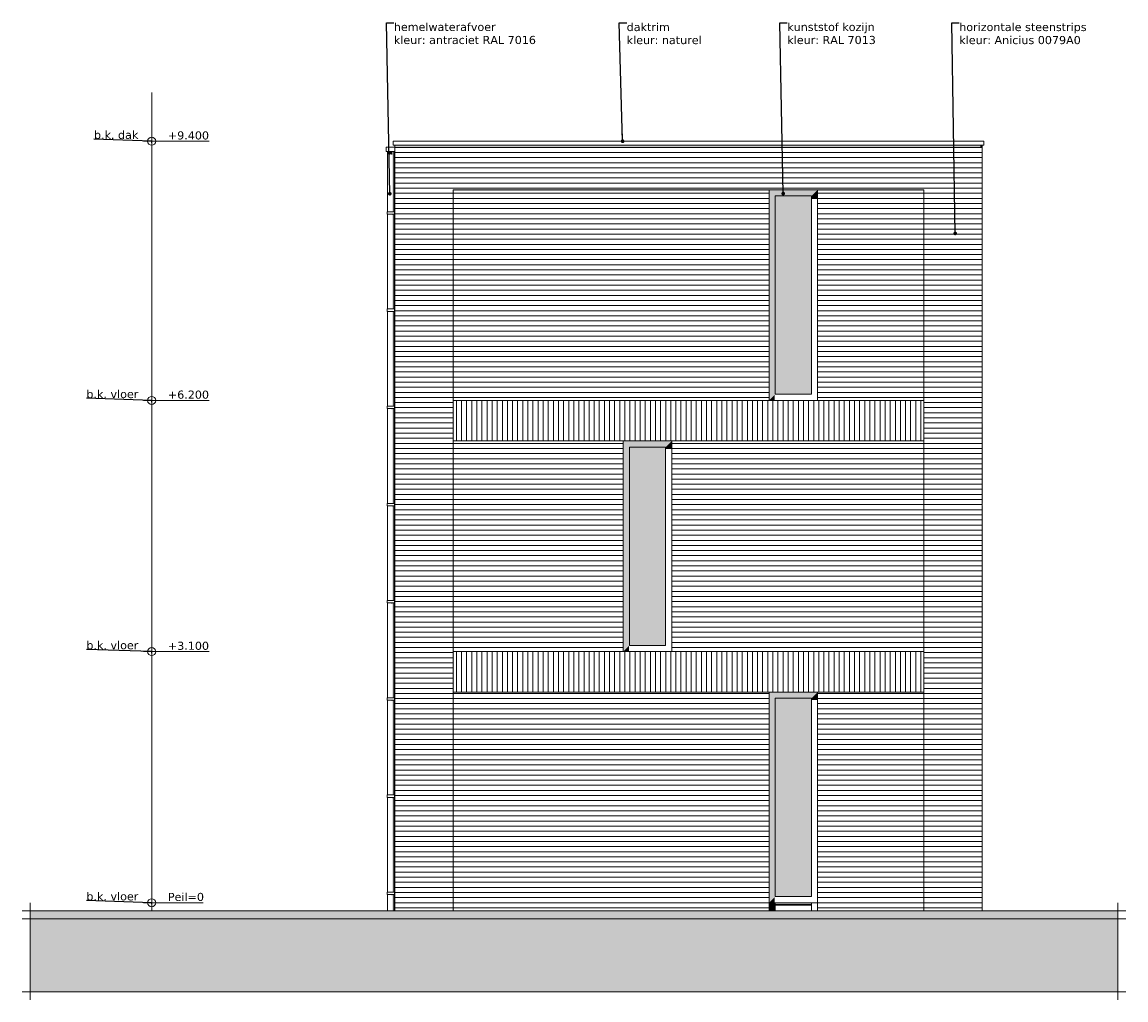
# Model space of a CAD drawing. Header units: millimetres. Extents: x -25778 to 132920, y -21930 to 17454.
# Tile 4 of 26: x 52581 to 66206, y -21590 to -9519. Entities that reach past the tile are written whole.
import ezdxf

# ---------------------------------------------------------------- set-up
doc = ezdxf.new("R2010")
doc.units = ezdxf.units.MM
doc.header["$MEASUREMENT"] = 0
for name, color, linetype in [('00 2D tek aankleding', 7, 'Continuous'), ('00 2D tek aankleding 2D arcering', 7, 'Continuous'), ('21 Buitenwanden 2D arcering', 7, 'Continuous'), ('52 Riolering.SCHOON', 7, 'Continuous'), ('52 Riolering.SCHOON 2D arcering', 7, 'Continuous'), ('New_21 Buitenwanden', 7, 'Continuous'), ('New_21 Buitenwanden 2D arcering', 7, 'Continuous'), ('New_21 Buitenwanden Afdek-arcering', 7, 'Continuous'), ('New_21 Buitenwanden Ramen', 7, 'Continuous'), ('New_47 Dakafwerking', 7, 'Continuous'), ('Tekst_dim 1_ 100 .DO', 7, 'Continuous'), ('Tekst_dim Algemeen', 7, 'Continuous')]:
    doc.layers.add(name, color=color, linetype=linetype)
doc.styles.add('GENERATED_STYLE_1', font='verdana.ttf')
doc.dimstyles.new('GENERATED_STYLE__1', dxfattribs={"dimtxt": 0.18, "dimasz": 38, "dimexe": 0.18, "dimexo": 0.0625, "dimgap": 0, "dimtad": 0, "dimtih": 1, "dimtoh": 1, "dimdec": 4, "dimzin": 0, "dimdsep": 46, "dimcen": 0.09, "dimadec": 0, "dimazin": 0, "dimtfac": 1, "dimtdec": 4, "dimtmove": 0, "dimatfit": 3, "dimldrblk": 'ARROWHEAD_0', "dimfxl": 1, "dimtolj": 1, "dimtzin": 0, "dimarcsym": 0})
doc.dimstyles.new('GENERATED_STYLE__2', dxfattribs={"dimtxt": 0.18, "dimasz": 91.2, "dimexe": 0.18, "dimexo": 0.0625, "dimgap": 0, "dimtad": 0, "dimtih": 1, "dimtoh": 1, "dimdec": 4, "dimzin": 0, "dimdsep": 46, "dimcen": 0.09, "dimadec": 0, "dimazin": 0, "dimtfac": 1, "dimtdec": 4, "dimtmove": 0, "dimatfit": 3, "dimldrblk": 'ARROWHEAD_11', "dimfxl": 1, "dimtolj": 1, "dimtzin": 0, "dimarcsym": 0})
pattern_1 = [(0, (64431.13, -20389.75), (0, 63), [])]

# ---------------------------------------------------------------- blocks, each defined once
blk = doc.blocks.new('Section Element_72_2', base_point=(64431, -20390))
at = {"layer": 'New_21 Buitenwanden Afdek-arcering', "linetype": 'Continuous', "lineweight": 0, "true_color": 0x000000}
h = blk.add_hatch(dxfattribs=at)
h.set_pattern_fill('920_Lijnen_horz__63_0002', color=18, style=0, pattern_type=2)
h.set_pattern_definition([(5e-12, (64431.13, -20389.75), (0, 63), [])])
h.paths.add_polyline_path([(64411, -14190), (64411, -17290), (64431, -17290), (64431, -14190)])
at = {"layer": 'New_21 Buitenwanden', "color": 7, "linetype": 'Continuous', "lineweight": 0}
blk.add_line((64431, -14190), (64431, -17290), dxfattribs=at)
blk = doc.blocks.new('Section Element_73_2', base_point=(64431, -20390))
at = {"layer": 'New_21 Buitenwanden 2D arcering', "linetype": 'Continuous', "lineweight": 0, "true_color": 0x1e2122}
blk.add_hatch(color=250, dxfattribs=at).paths.add_polyline_path([(64411, -11040), (64411, -11068), (64431, -11068), (64431, -11040)])
at = {"layer": 'New_21 Buitenwanden Afdek-arcering', "linetype": 'Continuous', "lineweight": 0, "true_color": 0x000000}
h = blk.add_hatch(dxfattribs=at)
h.set_pattern_fill('920_Lijnen_horz__63_0002', color=18, style=0, pattern_type=2)
h.set_pattern_definition([(3e-12, (64431.13, -20389.75), (0, 63), [])])
h.paths.add_polyline_path([(64411, -11040), (64411, -14190), (64431, -14190), (64431, -11040)])
at = {"layer": 'New_21 Buitenwanden', "color": 7, "linetype": 'Continuous', "lineweight": 0}
blk.add_line((64431, -11040), (64431, -14190), dxfattribs=at)
blk = doc.blocks.new('Section Element_75_2', base_point=(64431, -20390))
at = {"layer": 'New_21 Buitenwanden Afdek-arcering', "linetype": 'Continuous', "lineweight": 0, "true_color": 0x000000}
h = blk.add_hatch(dxfattribs=at)
h.set_pattern_fill('920_Lijnen_horz__63_0002', color=18, style=0, pattern_type=2)
h.set_pattern_definition([(3e-14, (64431.13, -20389.75), (0, 63), [])])
h.paths.add_polyline_path([(57901, -20490), (57901, -17290), (57181, -17290), (57181, -20490)])
at = {"layer": 'New_21 Buitenwanden', "color": 7, "linetype": 'Continuous', "lineweight": 0}
for p, q in [((57181, -17290), (57181, -20490)), ((57901, -20490), (57901, -17290))]:
    blk.add_line(p, q, dxfattribs=at)
blk = doc.blocks.new('Section Element_76_2', base_point=(64431, -20390))
at = {"layer": 'New_21 Buitenwanden Afdek-arcering', "linetype": 'Continuous', "lineweight": 0, "true_color": 0x000000}
h = blk.add_hatch(dxfattribs=at)
h.set_pattern_fill('920_Lijnen_horz__63_0002', color=18, style=0, pattern_type=2)
h.set_pattern_definition([(360, (64431.13, -20389.75), (0, 63), [])])
h.paths.add_polyline_path([(57181, -17290), (57901, -17290), (57901, -14190), (57181, -14190)])
at = {"layer": 'New_21 Buitenwanden', "color": 7, "linetype": 'Continuous', "lineweight": 0}
for p, q in [((57181, -14190), (57181, -17290)), ((57901, -17290), (57901, -14190))]:
    blk.add_line(p, q, dxfattribs=at)
blk = doc.blocks.new('Section Element_77_2', base_point=(64431, -20390))
at = {"layer": 'New_21 Buitenwanden 2D arcering', "linetype": 'Continuous', "lineweight": 0, "true_color": 0x1e2122}
blk.add_hatch(color=250, dxfattribs=at).paths.add_polyline_path([(57901, -11040), (57181, -11040), (57181, -11068), (57901, -11068)])
at = {"layer": 'New_21 Buitenwanden Afdek-arcering', "linetype": 'Continuous', "lineweight": 0, "true_color": 0x000000}
h = blk.add_hatch(dxfattribs=at)
h.set_pattern_fill('920_Lijnen_horz__63_0002', color=18, style=0, pattern_type=2)
h.set_pattern_definition([(0, (64431.13, -20389.75), (0, 63), [])])
h.paths.add_polyline_path([(57181, -14190), (57901, -14190), (57901, -11040), (57181, -11040)])
at = {"layer": 'New_21 Buitenwanden', "color": 7, "linetype": 'Continuous', "lineweight": 0}
for p, q in [((57181, -11040), (57181, -14190)), ((57901, -14190), (57901, -11590))]:
    blk.add_line(p, q, dxfattribs=at)
blk = doc.blocks.new('Section Element_78_2', base_point=(64431, -20390))
at = {"layer": 'New_47 Dakafwerking', "color": 9, "linetype": 'Continuous', "lineweight": 0}
for p, q in [((57161, -10990), (64451, -10990)), ((57161, -10990), (57161, -11040)), ((64451, -10990), (64451, -11040)), ((57161, -11040), (64451, -11040))]:
    blk.add_line(p, q, dxfattribs=at)
blk = doc.blocks.new('Section Element_79_2', base_point=(64431, -20390))
at = {"layer": '52 Riolering.SCHOON 2D arcering', "linetype": 'Continuous', "lineweight": 0, "true_color": 0x1e2122}
for points in [[(57091, -11115), (57091, -11137), (57096, -11145), (57096, -11115)], [(57096, -11115), (57096, -11145), (57108, -11162), (57111, -11158), (57111, -11115)], [(57131, -11115), (57111, -11115), (57111, -11158), (57131, -11150)], [(57151, -11115), (57131, -11115), (57131, -11150), (57151, -11158)], [(57151, -11115), (57151, -11860), (57166, -11860), (57166, -11115)], [(57171, -11115), (57166, -11115), (57166, -11860), (57171, -11860)], [(57091, -11890), (57091, -11892), (57096, -11892), (57096, -11892), (57096, -11890)], [(57111, -11890), (57096, -11890), (57096, -11892), (57111, -11892)], [(57131, -11890), (57111, -11890), (57111, -11892), (57112, -11892), (57131, -11892)], [(57151, -11890), (57131, -11890), (57131, -11892), (57134, -11894), (57151, -11900)], [(57151, -13060), (57166, -13060), (57166, -11890), (57151, -11890)], [(57166, -11890), (57166, -13060), (57171, -13060), (57171, -11890)], [(57096, -13090), (57091, -13090), (57091, -13092), (57096, -13092), (57096, -13092)], [(57096, -13090), (57096, -13092), (57111, -13092), (57111, -13090)], [(57131, -13090), (57111, -13090), (57111, -13092), (57112, -13092), (57131, -13092)], [(57151, -13090), (57131, -13090), (57131, -13092), (57134, -13094), (57151, -13100)], [(57166, -13090), (57151, -13090), (57151, -14260), (57166, -14260)], [(57166, -14260), (57171, -14260), (57171, -13090), (57166, -13090)], [(57091, -14290), (57091, -14292), (57096, -14292), (57096, -14292), (57096, -14290)], [(57111, -14290), (57096, -14290), (57096, -14292), (57111, -14292)], [(57111, -14290), (57111, -14292), (57112, -14292), (57131, -14292), (57131, -14290)], [(57151, -14290), (57131, -14290), (57131, -14292), (57134, -14294), (57151, -14300)], [(57151, -15460), (57166, -15460), (57166, -14290), (57151, -14290)], [(57166, -14290), (57166, -15460), (57171, -15460), (57171, -14290)], [(57091, -15490), (57091, -15492), (57096, -15492), (57096, -15492), (57096, -15490)], [(57096, -15490), (57096, -15492), (57111, -15492), (57111, -15490)], [(57111, -15490), (57111, -15492), (57112, -15492), (57131, -15492), (57131, -15490)], [(57151, -15490), (57131, -15490), (57131, -15492), (57134, -15494), (57151, -15500)], [(57151, -16660), (57166, -16660), (57166, -15490), (57151, -15490)], [(57166, -16660), (57171, -16660), (57171, -15490), (57166, -15490)], [(57091, -16690), (57091, -16692), (57096, -16692), (57096, -16692), (57096, -16690)], [(57096, -16690), (57096, -16692), (57111, -16692), (57111, -16690)], [(57131, -16690), (57111, -16690), (57111, -16692), (57112, -16692), (57131, -16692)], [(57151, -16690), (57131, -16690), (57131, -16692), (57134, -16694), (57151, -16700)], [(57151, -17860), (57166, -17860), (57166, -16690), (57151, -16690)], [(57171, -16690), (57166, -16690), (57166, -17860), (57171, -17860)], [(57096, -17890), (57091, -17890), (57091, -17892), (57096, -17892), (57096, -17892)], [(57096, -17890), (57096, -17892), (57111, -17892), (57111, -17890)], [(57131, -17890), (57111, -17890), (57111, -17892), (57112, -17892), (57131, -17892)], [(57131, -17890), (57131, -17892), (57134, -17894), (57151, -17900), (57151, -17890)], [(57151, -17890), (57151, -19060), (57166, -19060), (57166, -17890)], [(57166, -19060), (57171, -19060), (57171, -17890), (57166, -17890)], [(57091, -19090), (57091, -19092), (57096, -19092), (57096, -19092), (57096, -19090)], [(57096, -19090), (57096, -19092), (57111, -19092), (57111, -19090)], [(57111, -19090), (57111, -19092), (57112, -19092), (57131, -19092), (57131, -19090)], [(57131, -19090), (57131, -19092), (57134, -19094), (57151, -19100), (57151, -19090)], [(57151, -19090), (57151, -20260), (57166, -20260), (57166, -19090)], [(57166, -19090), (57166, -20260), (57171, -20260), (57171, -19090)], [(57096, -20290), (57091, -20290), (57091, -20292), (57096, -20292), (57096, -20292)], [(57096, -20290), (57096, -20292), (57111, -20292), (57111, -20290)], [(57131, -20290), (57111, -20290), (57111, -20292), (57112, -20292), (57131, -20292)], [(57151, -20290), (57131, -20290), (57131, -20292), (57134, -20294), (57151, -20300)], [(57151, -20490), (57166, -20490), (57166, -20290), (57151, -20290)], [(57166, -20490), (57171, -20490), (57171, -20290), (57166, -20290)]]:
    blk.add_hatch(color=250, dxfattribs=at).paths.add_polyline_path(points)
at = {"layer": '52 Riolering.SCHOON', "color": 7, "linetype": 'Continuous', "lineweight": 0}
for p, q in [((57091, -11115), (57091, -11860)), ((57171, -11115), (57171, -11860)), ((57089, -11860), (57095, -11860)), ((57089, -11890), (57089, -11860)), ((57089, -11890), (57095, -11890)), ((57091, -11890), (57091, -13060)), ((57095, -11860), (57110, -11860)), ((57095, -11890), (57110, -11890)), ((57110, -11860), (57131, -11860)), ((57110, -11890), (57131, -11890)), ((57131, -11860), (57179, -11860)), ((57131, -11890), (57179, -11890)), ((57171, -11890), (57171, -13060)), ((57179, -11860), (57181, -11860)), ((57179, -11890), (57179, -11860)), ((57179, -11890), (57181, -11890)), ((57181, -11890), (57181, -11860)), ((57089, -13060), (57095, -13060)), ((57089, -13090), (57089, -13060)), ((57095, -13060), (57110, -13060)), ((57110, -13060), (57131, -13060)), ((57131, -13060), (57179, -13060)), ((57179, -13060), (57181, -13060)), ((57179, -13090), (57179, -13060)), ((57181, -13090), (57181, -13060)), ((57089, -13090), (57095, -13090)), ((57091, -13090), (57091, -14260)), ((57095, -13090), (57110, -13090)), ((57110, -13090), (57131, -13090)), ((57131, -13090), (57179, -13090)), ((57171, -13090), (57171, -14260)), ((57179, -13090), (57181, -13090)), ((57089, -14260), (57095, -14260)), ((57089, -14290), (57089, -14260)), ((57089, -14290), (57095, -14290)), ((57091, -14290), (57091, -15460)), ((57095, -14260), (57110, -14260)), ((57095, -14290), (57110, -14290)), ((57110, -14260), (57131, -14260)), ((57110, -14290), (57131, -14290)), ((57131, -14260), (57179, -14260)), ((57131, -14290), (57179, -14290)), ((57171, -14290), (57171, -15460)), ((57179, -14260), (57181, -14260)), ((57179, -14290), (57179, -14260)), ((57179, -14290), (57181, -14290)), ((57181, -14290), (57181, -14260)), ((57089, -15460), (57095, -15460)), ((57089, -15490), (57089, -15460)), ((57089, -15490), (57095, -15490)), ((57091, -15490), (57091, -16660)), ((57095, -15460), (57110, -15460)), ((57095, -15490), (57110, -15490)), ((57110, -15460), (57131, -15460)), ((57110, -15490), (57131, -15490)), ((57131, -15460), (57179, -15460)), ((57131, -15490), (57179, -15490)), ((57171, -15490), (57171, -16660)), ((57179, -15460), (57181, -15460)), ((57179, -15490), (57179, -15460)), ((57179, -15490), (57181, -15490)), ((57181, -15490), (57181, -15460)), ((57089, -16660), (57095, -16660)), ((57089, -16690), (57089, -16660)), ((57089, -16690), (57095, -16690)), ((57091, -16690), (57091, -17860)), ((57095, -16660), (57110, -16660)), ((57095, -16690), (57110, -16690)), ((57110, -16660), (57131, -16660)), ((57110, -16690), (57131, -16690)), ((57131, -16660), (57179, -16660)), ((57131, -16690), (57179, -16690)), ((57171, -16690), (57171, -17860)), ((57179, -16660), (57181, -16660)), ((57179, -16690), (57179, -16660)), ((57179, -16690), (57181, -16690)), ((57181, -16690), (57181, -16660)), ((57089, -17860), (57095, -17860)), ((57089, -17890), (57089, -17860)), ((57089, -17890), (57095, -17890)), ((57091, -17890), (57091, -19060)), ((57095, -17860), (57110, -17860)), ((57095, -17890), (57110, -17890)), ((57110, -17860), (57131, -17860)), ((57110, -17890), (57131, -17890)), ((57131, -17860), (57179, -17860)), ((57131, -17890), (57179, -17890)), ((57171, -17890), (57171, -19060)), ((57179, -17860), (57181, -17860)), ((57179, -17890), (57179, -17860)), ((57179, -17890), (57181, -17890)), ((57181, -17890), (57181, -17860)), ((57089, -19060), (57095, -19060)), ((57089, -19090), (57089, -19060)), ((57095, -19060), (57110, -19060)), ((57110, -19060), (57131, -19060)), ((57131, -19060), (57179, -19060)), ((57179, -19060), (57181, -19060)), ((57179, -19090), (57179, -19060)), ((57181, -19090), (57181, -19060)), ((57089, -19090), (57095, -19090)), ((57091, -19090), (57091, -20260)), ((57095, -19090), (57110, -19090)), ((57110, -19090), (57131, -19090)), ((57131, -19090), (57179, -19090)), ((57171, -19090), (57171, -20260)), ((57179, -19090), (57181, -19090)), ((57089, -20260), (57095, -20260)), ((57089, -20290), (57089, -20260)), ((57089, -20290), (57095, -20290)), ((57091, -20290), (57091, -20490)), ((57095, -20260), (57110, -20260)), ((57095, -20290), (57110, -20290)), ((57110, -20260), (57131, -20260)), ((57110, -20290), (57131, -20290)), ((57131, -20260), (57179, -20260)), ((57131, -20290), (57179, -20290)), ((57171, -20290), (57171, -20490)), ((57179, -20260), (57181, -20260)), ((57179, -20290), (57179, -20260)), ((57179, -20290), (57181, -20290)), ((57181, -20290), (57181, -20260))]:
    blk.add_line(p, q, dxfattribs=at)
blk = doc.blocks.new('Section Element_80_2', base_point=(64431, -20390))
at = {"layer": '52 Riolering.SCHOON 2D arcering', "linetype": 'Continuous', "lineweight": 0, "true_color": 0x1e2122}
blk.add_hatch(color=250, dxfattribs=at).paths.add_polyline_path([(57179, -11065), (57181, -11068), (57181, -11065)])
at = {"layer": '52 Riolering.SCHOON', "color": 7, "linetype": 'Continuous', "lineweight": 0}
for p, q in [((57075, -11065), (57181, -11065)), ((57075, -11115), (57075, -11065)), ((57075, -11115), (57181, -11115))]:
    blk.add_line(p, q, dxfattribs=at)
blk = doc.blocks.new('Section Element_81_2', base_point=(64431, -20390))
at = {"layer": 'New_21 Buitenwanden Afdek-arcering', "linetype": 'Continuous', "lineweight": 0, "true_color": 0x000000}
h = blk.add_hatch(dxfattribs=at)
h.set_pattern_fill('920_Lijnen_horz__63_0002', color=18, style=0, pattern_type=2)
h.set_pattern_definition([(360, (64431.13, -20389.75), (0, 63), [])])
h.paths.add_polyline_path([(64431, -17290), (64411, -17290), (64411, -20490), (64431, -20490)])
at = {"layer": 'New_21 Buitenwanden', "color": 7, "linetype": 'Continuous', "lineweight": 0}
blk.add_line((64431, -17290), (64431, -20490), dxfattribs=at)
blk = doc.blocks.new('Section Element_82_2', base_point=(64431, -20390))
at = {"layer": 'New_21 Buitenwanden 2D arcering', "linetype": 'Continuous', "lineweight": 0, "true_color": 0x1e2122}
for points in [[(62401, -11590), (61801, -11590), (61877, -11666), (62325, -11666)], [(61801, -14190), (61871, -14120), (61871, -11703), (61877, -11703), (61877, -11666), (61801, -11590)], [(61877, -11666), (61877, -14114), (61912, -14114), (61912, -11752), (62325, -11752), (62325, -11666)], [(62401, -11590), (62325, -11666), (62325, -11703), (62401, -11703)], [(61801, -14190), (61871, -14190), (61871, -14120)]]:
    blk.add_hatch(color=250, dxfattribs=at).paths.add_polyline_path(points)
at = {"layer": 'New_21 Buitenwanden Afdek-arcering', "linetype": 'Continuous', "lineweight": 0, "true_color": 0x99a3a6}
blk.add_hatch(color=253, dxfattribs=at).paths.add_polyline_path([(61877, -14114), (62325, -14114), (62325, -11666), (61877, -11666)])
at = {"layer": 'New_21 Buitenwanden Ramen', "color": 7, "linetype": 'Continuous', "lineweight": 0}
for p, q in [((61801, -14190), (61801, -11590)), ((61877, -14114), (61877, -11666)), ((61877, -11666), (62325, -11666)), ((62325, -11666), (62325, -14114)), ((62401, -11590), (62401, -14190)), ((62325, -14114), (61877, -14114))]:
    blk.add_line(p, q, dxfattribs=at)
blk = doc.blocks.new('Section Element_83_2', base_point=(64431, -20390))
at = {"layer": 'New_21 Buitenwanden 2D arcering', "linetype": 'Continuous', "lineweight": 0, "true_color": 0x1e2122}
for points in [[(57901, -11590), (57901, -14190), (57911, -14190), (57911, -11604), (61801, -11604), (61801, -11590)], [(62401, -11590), (62401, -11604), (63711, -11604), (63711, -11590)]]:
    blk.add_hatch(color=250, dxfattribs=at).paths.add_polyline_path(points)
at = {"layer": 'New_21 Buitenwanden Afdek-arcering', "linetype": 'Continuous', "lineweight": 0, "true_color": 0x000000}
h = blk.add_hatch(dxfattribs=at)
h.set_pattern_fill('920_Lijnen_horz__63_0002', color=18, style=0, pattern_type=2)
h.set_pattern_definition(pattern_1)
h.paths.add_polyline_path([(57901, -14190), (61801, -14190), (61801, -11590), (57901, -11590)])
h = blk.add_hatch(dxfattribs=at)
h.set_pattern_fill('920_Lijnen_horz__63_0002', color=18, style=0, pattern_type=2)
h.set_pattern_definition([(5e-14, (64431.13, -20389.75), (0, 63), [])])
h.paths.add_polyline_path([(62401, -11590), (62401, -14190), (63711, -14190), (63711, -11590)])
blk = doc.blocks.new('Section Element_84_2', base_point=(64431, -20390))
at = {"layer": 'New_21 Buitenwanden 2D arcering', "linetype": 'Continuous', "lineweight": 0, "true_color": 0x1e2122}
blk.add_hatch(color=250, dxfattribs=at).paths.add_polyline_path([(64411, -11040), (63711, -11040), (63711, -11068), (64411, -11068)])
at = {"layer": 'New_21 Buitenwanden Afdek-arcering', "linetype": 'Continuous', "lineweight": 0, "true_color": 0x000000}
h = blk.add_hatch(dxfattribs=at)
h.set_pattern_fill('920_Lijnen_horz__63_0002', color=18, style=0, pattern_type=2)
h.set_pattern_definition([(5e-14, (64431.13, -20389.75), (0, 63), [])])
h.paths.add_polyline_path([(64411, -14190), (64411, -11040), (63711, -11040), (63711, -14190)])
at = {"layer": 'New_21 Buitenwanden', "color": 7, "linetype": 'Continuous', "lineweight": 0}
blk.add_line((63711, -14190), (63711, -11590), dxfattribs=at)
blk = doc.blocks.new('Section Element_85_2', base_point=(64431, -20390))
at = {"layer": 'New_21 Buitenwanden 2D arcering', "linetype": 'Continuous', "lineweight": 0, "true_color": 0x1e2122}
for points in [[(60525, -14766), (60601, -14690), (60001, -14690), (60077, -14766)], [(60001, -14690), (60001, -17290), (60071, -17220), (60071, -14789), (60077, -14789), (60077, -14766)], [(60601, -14690), (60525, -14766), (60525, -14789), (60601, -14789)], [(60077, -14766), (60077, -17214), (60112, -17214), (60112, -14838), (60525, -14838), (60525, -14766)], [(60001, -17290), (60071, -17290), (60071, -17220)]]:
    blk.add_hatch(color=250, dxfattribs=at).paths.add_polyline_path(points)
at = {"layer": 'New_21 Buitenwanden Afdek-arcering', "linetype": 'Continuous', "lineweight": 0, "true_color": 0x99a3a6}
blk.add_hatch(color=253, dxfattribs=at).paths.add_polyline_path([(60077, -17214), (60525, -17214), (60525, -14766), (60077, -14766)])
at = {"layer": 'New_21 Buitenwanden Ramen', "color": 7, "linetype": 'Continuous', "lineweight": 0}
for p, q in [((60001, -17290), (60001, -14690)), ((60601, -14690), (60601, -17290)), ((60077, -17214), (60077, -14766)), ((60077, -14766), (60525, -14766)), ((60525, -14766), (60525, -17214)), ((60525, -17214), (60077, -17214))]:
    blk.add_line(p, q, dxfattribs=at)
blk = doc.blocks.new('Section Element_86_2', base_point=(64431, -20390))
at = {"layer": 'New_21 Buitenwanden 2D arcering', "linetype": 'Continuous', "lineweight": 0, "true_color": 0x1e2122}
blk.add_hatch(color=250, dxfattribs=at).paths.add_polyline_path([(57901, -14690), (57901, -17290), (57911, -17290), (57911, -14690)])
at = {"layer": 'New_21 Buitenwanden Afdek-arcering', "linetype": 'Continuous', "lineweight": 0, "true_color": 0x000000}
h = blk.add_hatch(dxfattribs=at)
h.set_pattern_fill('920_Lijnen_horz__63_0002', color=18, style=0, pattern_type=2)
h.set_pattern_definition(pattern_1)
h.paths.add_polyline_path([(57901, -14690), (57901, -17290), (60001, -17290), (60001, -14690)])
h = blk.add_hatch(dxfattribs=at)
h.set_pattern_fill('920_Lijnen_horz__63_0002', color=18, style=0, pattern_type=2)
h.set_pattern_definition(pattern_1)
h.paths.add_polyline_path([(60601, -17290), (63711, -17290), (63711, -14690), (60601, -14690)])
blk = doc.blocks.new('Section Element_87_2', base_point=(64431, -20390))
at = {"layer": 'New_21 Buitenwanden Afdek-arcering', "linetype": 'Continuous', "lineweight": 0, "true_color": 0x000000}
h = blk.add_hatch(dxfattribs=at)
h.set_pattern_fill('920_Lijnen_horz__63_0002', color=18, style=0, pattern_type=2)
h.set_pattern_definition([(8e-14, (64431.13, -20389.75), (0, 63), [])])
h.paths.add_polyline_path([(64411, -17290), (64411, -14190), (63711, -14190), (63711, -17290)])
at = {"layer": 'New_21 Buitenwanden', "color": 7, "linetype": 'Continuous', "lineweight": 0}
blk.add_line((63711, -17290), (63711, -14190), dxfattribs=at)
blk = doc.blocks.new('Section Element_88_2', base_point=(64431, -20390))
at = {"layer": 'New_21 Buitenwanden 2D arcering', "linetype": 'Continuous', "lineweight": 0, "true_color": 0x1e2122}
for points in [[(62401, -17790), (61801, -17790), (61877, -17866), (62325, -17866)], [(61801, -17790), (61801, -20390), (61871, -20320), (61871, -17889), (61877, -17889), (61877, -17866)], [(62325, -17889), (62401, -17889), (62401, -17790), (62325, -17866)], [(61877, -17866), (61877, -20314), (61912, -20314), (61912, -17938), (62325, -17938), (62325, -17866)], [(61801, -20390), (61871, -20390), (61871, -20320)], [(61801, -20490), (61871, -20490), (61871, -20390), (61801, -20390)], [(61877, -20390), (61877, -20410), (62325, -20410), (62325, -20390)], [(62325, -20410), (61877, -20410), (61877, -20420), (61894, -20414), (62325, -20414)]]:
    blk.add_hatch(color=250, dxfattribs=at).paths.add_polyline_path(points)
at = {"layer": 'New_21 Buitenwanden Afdek-arcering', "linetype": 'Continuous', "lineweight": 0, "true_color": 0x99a3a6}
blk.add_hatch(color=253, dxfattribs=at).paths.add_polyline_path([(61877, -20314), (62325, -20314), (62325, -17866), (61877, -17866)])
at = {"layer": 'New_21 Buitenwanden Ramen', "color": 7, "linetype": 'Continuous', "lineweight": 0}
for p, q in [((61801, -20390), (61801, -17790)), ((62401, -17790), (62401, -20390)), ((61877, -20314), (61877, -17866)), ((61877, -17866), (62325, -17866)), ((62325, -17866), (62325, -20314)), ((61801, -20390), (61877, -20390)), ((62325, -20314), (61877, -20314)), ((61877, -20390), (61877, -20420)), ((61877, -20390), (62325, -20390)), ((61877, -20410), (62325, -20410)), ((61877, -20420), (61877, -20490)), ((61877, -20420), (62325, -20420)), ((62325, -20390), (62325, -20420)), ((62325, -20390), (62401, -20390)), ((62325, -20420), (62325, -20490))]:
    blk.add_line(p, q, dxfattribs=at)
blk = doc.blocks.new('Section Element_89_2', base_point=(64431, -20390))
at = {"layer": 'New_21 Buitenwanden 2D arcering', "linetype": 'Continuous', "lineweight": 0, "true_color": 0x1e2122}
blk.add_hatch(color=250, dxfattribs=at).paths.add_polyline_path([(57901, -17790), (57901, -20490), (57911, -20490), (57911, -17790)])
at = {"layer": 'New_21 Buitenwanden Afdek-arcering', "linetype": 'Continuous', "lineweight": 0, "true_color": 0x000000}
h = blk.add_hatch(dxfattribs=at)
h.set_pattern_fill('920_Lijnen_horz__63_0002', color=18, style=0, pattern_type=2)
h.set_pattern_definition([(3e-15, (64431.13, -20389.75), (0, 63), [])])
h.paths.add_polyline_path([(57901, -20490), (61801, -20490), (61801, -17790), (57901, -17790)])
h = blk.add_hatch(dxfattribs=at)
h.set_pattern_fill('920_Lijnen_horz__63_0002', color=18, style=0, pattern_type=2)
h.set_pattern_definition([(0, (64431.13, -20389.75), (0, 63), [])])
h.paths.add_polyline_path([(62401, -17790), (62401, -20490), (63711, -20490), (63711, -17790)])
at = {"layer": 'New_21 Buitenwanden', "color": 7, "linetype": 'Continuous', "lineweight": 0}
for p, q in [((61801, -20490), (61801, -20390)), ((62401, -20390), (62401, -20490)), ((62401, -20490), (61801, -20490))]:
    blk.add_line(p, q, dxfattribs=at)
blk = doc.blocks.new('Section Element_90_2', base_point=(64431, -20390))
at = {"layer": 'New_21 Buitenwanden Afdek-arcering', "linetype": 'Continuous', "lineweight": 0, "true_color": 0x000000}
h = blk.add_hatch(dxfattribs=at)
h.set_pattern_fill('920_Lijnen_horz__63_0002', color=18, style=0, pattern_type=2)
h.set_pattern_definition([(0, (64431.13, -20389.75), (0, 63), [])])
h.paths.add_polyline_path([(64411, -20490), (64411, -17290), (63711, -17290), (63711, -20490)])
at = {"layer": 'New_21 Buitenwanden', "color": 7, "linetype": 'Continuous', "lineweight": 0}
blk.add_line((63711, -20490), (63711, -17290), dxfattribs=at)
blk = doc.blocks.new('Section Element_91_2', base_point=(64431, -20390))
at = {"layer": 'New_21 Buitenwanden 2D arcering', "linetype": 'Continuous', "lineweight": 0, "true_color": 0x1e2122}
blk.add_hatch(color=250, dxfattribs=at).paths.add_polyline_path([(57901, -14690), (57911, -14690), (57911, -14190), (57901, -14190)])
at = {"layer": 'New_21 Buitenwanden Afdek-arcering', "linetype": 'Continuous', "lineweight": 0, "true_color": 0x000000}
h = blk.add_hatch(dxfattribs=at)
h.set_pattern_fill('930_Lijnen_vert__63_0002', color=18, style=0, pattern_type=2)
h.set_pattern_definition([(90, (64431.13, -20389.75), (-63, 0), [])])
h.paths.add_polyline_path([(57901, -14690), (63711, -14690), (63711, -14190), (57901, -14190)])
at = {"layer": 'New_21 Buitenwanden', "color": 7, "linetype": 'Continuous', "lineweight": 0}
for p, q in [((63711, -14190), (57901, -14190)), ((60001, -14690), (57901, -14690)), ((60601, -14690), (60001, -14690)), ((63711, -14690), (60601, -14690))]:
    blk.add_line(p, q, dxfattribs=at)
blk = doc.blocks.new('Section Element_92_2', base_point=(64431, -20390))
at = {"layer": 'New_21 Buitenwanden 2D arcering', "linetype": 'Continuous', "lineweight": 0, "true_color": 0x1e2122}
blk.add_hatch(color=250, dxfattribs=at).paths.add_polyline_path([(57901, -11068), (63711, -11068), (63711, -11040), (57901, -11040)])
at = {"layer": 'New_21 Buitenwanden Afdek-arcering', "linetype": 'Continuous', "lineweight": 0, "true_color": 0x000000}
h = blk.add_hatch(dxfattribs=at)
h.set_pattern_fill('920_Lijnen_horz__63_0002', color=18, style=0, pattern_type=2)
h.set_pattern_definition([(0, (64431.13, -20389.75), (0, 63), [])])
h.paths.add_polyline_path([(57901, -11590), (63711, -11590), (63711, -11040), (57901, -11040)])
at = {"layer": 'New_21 Buitenwanden', "color": 7, "linetype": 'Continuous', "lineweight": 0}
blk.add_line((63711, -11590), (57901, -11590), dxfattribs=at)
blk = doc.blocks.new('Section Element_93_2', base_point=(64431, -20390))
at = {"layer": 'New_21 Buitenwanden 2D arcering', "linetype": 'Continuous', "lineweight": 0, "true_color": 0x1e2122}
blk.add_hatch(color=250, dxfattribs=at).paths.add_polyline_path([(57901, -17290), (57901, -17790), (57911, -17790), (57911, -17290)])
at = {"layer": 'New_21 Buitenwanden Afdek-arcering', "linetype": 'Continuous', "lineweight": 0, "true_color": 0x000000}
h = blk.add_hatch(dxfattribs=at)
h.set_pattern_fill('930_Lijnen_vert__63_0002', color=18, style=0, pattern_type=2)
h.set_pattern_definition([(90, (64431.13, -20389.75), (-63, 0), [])])
h.paths.add_polyline_path([(57901, -17290), (57901, -17790), (63711, -17790), (63711, -17290)])
at = {"layer": 'New_21 Buitenwanden', "color": 7, "linetype": 'Continuous', "lineweight": 0}
for p, q in [((63711, -17290), (57901, -17290)), ((61801, -17790), (57901, -17790)), ((62401, -17790), (61801, -17790)), ((63711, -17790), (62401, -17790))]:
    blk.add_line(p, q, dxfattribs=at)
blk = doc.blocks.new('Strook maaiveld[4]_2', base_point=(52681, -21490))
at = {"layer": '00 2D tek aankleding 2D arcering', "linetype": 'Continuous', "lineweight": 0, "true_color": 0xffffff}
blk.add_hatch(color=7, dxfattribs=at).paths.add_polyline_path([(52681, -20590), (66106, -20590), (66106, -20490), (52681, -20490)])
at = {"layer": '00 2D tek aankleding 2D arcering', "linetype": 'Continuous', "lineweight": 0, "true_color": 0x000000}
blk.add_hatch(color=18, dxfattribs=at).paths.add_polyline_path([(52681, -21490), (66106, -21490), (66106, -20590), (52681, -20590)])
at = {"layer": '00 2D tek aankleding', "color": 7, "linetype": 'Continuous', "lineweight": 0, "flags": 128}
for points in [[(52681, -20590), (66106, -20590), (66106, -20490), (52681, -20490)], [(52681, -21490), (66106, -21490), (66106, -20590), (52681, -20590)]]:
    blk.add_lwpolyline(points, close=True, dxfattribs=at)
blk = doc.blocks.new('Eind strook maaiveld[5]_2', base_point=(52681, -21490))
at = {"layer": '00 2D tek aankleding', "color": 7, "linetype": 'Continuous', "lineweight": 0}
for p, q in [((52681, -20390), (52681, -21590)), ((52681, -20490), (52581, -20490)), ((52681, -20590), (52581, -20590)), ((52681, -21490), (52581, -21490))]:
    blk.add_line(p, q, dxfattribs=at)
blk = doc.blocks.new('Eind strook maaiveld[6]_2', base_point=(66106, -21490))
at = {"layer": '00 2D tek aankleding', "color": 7, "linetype": 'Continuous', "lineweight": 0}
for p, q in [((66106, -20390), (66106, -21590)), ((66106, -20490), (66206, -20490)), ((66106, -20590), (66206, -20590)), ((66106, -21490), (66206, -21490))]:
    blk.add_line(p, q, dxfattribs=at)
blk = doc.blocks.new('Dimension_2_2', base_point=(54181, -20390))
at = {"layer": 'Tekst_dim 1_ 100 .DO', "color": 1, "linetype": 'Continuous', "lineweight": 0}
for p, q in [((54181, -11090), (54181, -10890)), ((54081, -10990), (54281, -10990)), ((54281, -10990), (54892, -10990)), ((54181, -14290), (54181, -14090)), ((54081, -14190), (54281, -14190)), ((54281, -14190), (54892, -14190)), ((54081, -17290), (54281, -17290)), ((54181, -17390), (54181, -17190)), ((54281, -17290), (54892, -17290)), ((54181, -20490), (54181, -20290)), ((54081, -20390), (54281, -20390)), ((54281, -20390), (54817, -20390))]:
    blk.add_line(p, q, dxfattribs=at)
for centre in [(54181, -10990), (54181, -14190), (54181, -17290), (54181, -20390)]:
    blk.add_circle(centre, 50, dxfattribs=at)
at = {"layer": 'Tekst_dim 1_ 100 .DO', "color": 2, "lineweight": 0, "char_height": 100, "attachment_point": 7, "style": 'GENERATED_STYLE_1'}
for s, insert in [('\\A1;{\\pql;\\fVerdana|b0|i0|c0|p0;\\W1.000000;+9.400}', (54381, -10970)), ('\\A1;{\\pql;\\fVerdana|b0|i0|c0|p0;\\W1.000000;+6.200}', (54381, -14170)), ('\\A1;{\\pql;\\fVerdana|b0|i0|c0|p0;\\W1.000000;+3.100}', (54381, -17270)), ('\\A1;{\\pql;\\fVerdana|b0|i0|c0|p0;\\W1.000000;Peil=0}', (54381, -20370))]:
    blk.add_mtext(s, dxfattribs=dict(at, insert=insert))
blk = doc.blocks.new('ARROWHEAD_0')
at = {"color": 0, "linetype": 'Continuous', "lineweight": 0}
for p, q in [((0, 0), (-1, 0)), ((0, -0.5), (0, 0.5))]:
    blk.add_line(p, q, dxfattribs=at)
blk = doc.blocks.new('ARROWHEAD_11')
at = {"color": 0, "linetype": 'Continuous', "lineweight": 0}
blk.add_line((0, 0), (-1, 0), dxfattribs=at)
at = {"color": 0, "linetype": 'Continuous', "lineweight": 0, "const_width": 0.25, "flags": 128}
blk.add_lwpolyline([(-0.125, 0, 1), (0.125, 0, 1)], format="xyb", close=True, dxfattribs=at)

msp = doc.modelspace()

# ---------------------------------------------------------------- hatches: boundary and pattern name
at = {"layer": '21 Buitenwanden 2D arcering', "linetype": 'Continuous', "lineweight": 0, "true_color": 0x7f7f7f}
for points in [[(64440, -14476), (64435, -14476), (64435, -15458), (64440, -15458)], [(64434, -16658), (64440, -16658), (64440, -15491), (64434, -15491)], [(64434, -17677), (64440, -17677), (64440, -16691), (64434, -16691)]]:
    msp.add_hatch(color=8, dxfattribs=at).paths.add_polyline_path(points)

# ---------------------------------------------------------------- linework, layer by layer
at = {"layer": 'Tekst_dim Algemeen', "color": 9, "linetype": 'Continuous', "lineweight": 0}
msp.add_lwpolyline([(54181, -20390), (54181, -10390)], dxfattribs=at)

# ---------------------------------------------------------------- block references
at = {"layer": '00 2D tek aankleding', "color": 7, "linetype": 'Continuous', "lineweight": 0}
for name, p in [('Eind strook maaiveld[5]_2', (52681, -21490)), ('Eind strook maaiveld[6]_2', (66106, -21490)), ('Strook maaiveld[4]_2', (52681, -21490))]:
    msp.add_blockref(name, p, dxfattribs=at)
at = {"layer": '52 Riolering.SCHOON', "lineweight": 0}
for name in ['Section Element_80_2', 'Section Element_79_2']:
    msp.add_blockref(name, (64431, -20390), dxfattribs=at)
at = {"layer": 'New_21 Buitenwanden', "lineweight": 0}
for name in ['Section Element_77_2', 'Section Element_92_2', 'Section Element_84_2', 'Section Element_73_2', 'Section Element_83_2', 'Section Element_76_2', 'Section Element_91_2', 'Section Element_87_2', 'Section Element_72_2', 'Section Element_86_2', 'Section Element_75_2', 'Section Element_93_2', 'Section Element_90_2', 'Section Element_81_2', 'Section Element_89_2']:
    msp.add_blockref(name, (64431, -20390), dxfattribs=at)
at = {"layer": 'New_21 Buitenwanden Ramen', "lineweight": 0}
for name in ['Section Element_82_2', 'Section Element_85_2', 'Section Element_88_2']:
    msp.add_blockref(name, (64431, -20390), dxfattribs=at)
at = {"layer": 'New_47 Dakafwerking', "lineweight": 0}
msp.add_blockref('Section Element_78_2', (64431, -20390), dxfattribs=at)
at = {"layer": 'Tekst_dim 1_ 100 .DO', "color": 1, "linetype": 'Continuous', "lineweight": 0}
msp.add_blockref('Dimension_2_2', (54181, -20390), dxfattribs=at)

# ---------------------------------------------------------------- texts
at = {"layer": 'Tekst_dim 1_ 100 .DO', "color": 9, "linetype": 'Continuous', "lineweight": 0, "char_height": 100, "attachment_point": 1, "style": 'GENERATED_STYLE_1'}
for s, insert, line_spacing_factor in [('\\A1;{\\pql;\\fVerdana|b0|i0|c0|p0;\\W1.000000;hemelwaterafvoer\\P\\pql;\\fVerdana|b0|i0|c0|p0;\\W1.000000;kleur: antraciet RAL 7016}', (57170, -9529), 0.966125), ('\\A1;{\\pql;\\fVerdana|b0|i0|c0|p0;\\W1.000000;daktrim\\P\\pql;\\fVerdana|b0|i0|c0|p0;\\W1.000000;kleur: \\fVerdana|b0|i0|c0|p0;\\W1.000000;naturel}', (60044, -9530), 0.966296), ('\\A1;{\\pql;\\fVerdana|b0|i0|c0|p0;\\W1.000000;kunststof kozijn\\P\\pql;\\fVerdana|b0|i0|c0|p0;\\W1.000000;kleur: \\fVerdana|b0|i0|c0|p0;\\W1.000000;RAL 7013}', (62026, -9529), 0.966125), ('\\A1;{\\pql;\\fVerdana|b0|i0|c0|p0;\\W1.000000;horizontale \\fVerdana|b0|i0|c0|p0;\\W1.000000;steenstrips\\P\\pql;\\fVerdana|b0|i0|c0|p0;\\W1.000000;kleur: Anicius 0079A0}', (64149, -9530), 0.966296)]:
    msp.add_mtext(s, dxfattribs=dict(at, insert=insert, line_spacing_factor=line_spacing_factor))
at = {"layer": 'Tekst_dim 1_ 100 .DO', "color": 9, "linetype": 'Continuous', "lineweight": 0, "char_height": 100, "attachment_point": 7, "style": 'GENERATED_STYLE_1'}
for s, insert in [('\\A1;{\\pql;\\fVerdana|b0|i0|c0|p0;\\W1.000000;b.k. \\fVerdana|b0|i0|c0|p0;\\W1.000000;dak}', (53468, -10963)), ('\\A1;{\\pql;\\fVerdana|b0|i0|c0|p0;\\W1.000000;b.k. vloer}', (53375, -14163)), ('\\A1;{\\pql;\\fVerdana|b0|i0|c0|p0;\\W1.000000;b.k. vloer}', (53375, -17263)), ('\\A1;{\\pql;\\fVerdana|b0|i0|c0|p0;\\W1.000000;b.k. vloer}', (53375, -20363))]:
    msp.add_mtext(s, dxfattribs=dict(at, insert=insert))

# ---------------------------------------------------------------- leaders
at = {"layer": 'Tekst_dim 1_ 100 .DO', "color": 1, "linetype": 'Continuous', "lineweight": 0, "annotation_type": 0, "has_hookline": 1}
for points, dimstyle, hookline_direction, text_width in [([(57120, -11638), (57079, -9529), (57170, -9529)], 'GENERATED_STYLE__2', 0, 1760), ([(59994, -10990), (59953, -9530), (60044, -9530)], 'GENERATED_STYLE__2', 0, 921), ([(61976, -11636), (61935, -9529), (62026, -9529)], 'GENERATED_STYLE__2', 0, 1098), ([(64099, -12128), (64058, -9530), (64149, -9530)], 'GENERATED_STYLE__2', 0, 1553), ([(54181, -10990), (53468, -10963)], 'GENERATED_STYLE__1', 1, 552), ([(54181, -14190), (53375, -14163)], 'GENERATED_STYLE__1', 1, 647), ([(54181, -17290), (53375, -17263)], 'GENERATED_STYLE__1', 1, 647), ([(54181, -20390), (53375, -20363)], 'GENERATED_STYLE__1', 1, 647)]:
    msp.add_leader(points, dimstyle=dimstyle, dxfattribs=dict(at, hookline_direction=hookline_direction, text_width=text_width))

doc.saveas('drawing.dxf')
